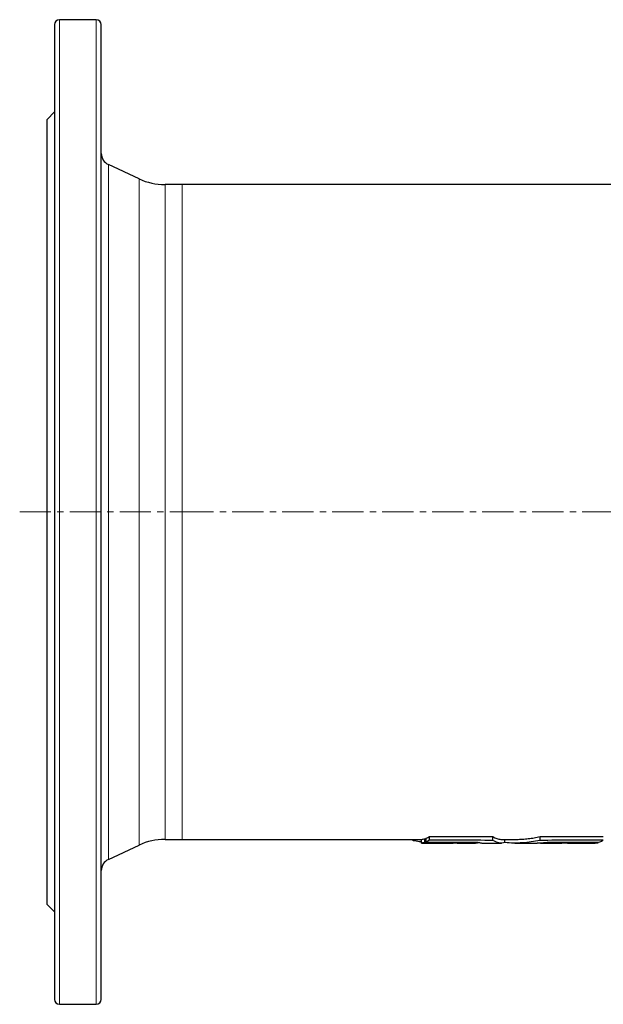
# Model space of a CAD drawing. Header units: millimetres. Extents: x 177 to 1250, y 83 to 1115.
# Tile 1 of 5: x 177 to 414, y 83 to 483. Entities that reach past the tile are written whole.
import ezdxf

# ---------------------------------------------------------------- set-up
doc = ezdxf.new("R2010")
doc.units = ezdxf.units.MM
doc.linetypes.add('CENTERX2', pattern=[20.32, 12.7, -2.54, 2.54, -2.54])
doc.layers.add('FORMAT', color=7, linetype='Continuous')

msp = doc.modelspace()

# ---------------------------------------------------------------- linework, layer by layer
at = {"color": 7, "linetype": 'Continuous', "lineweight": 25}
for p, q in [((190.9, 481.46), (190.9, 85.46)), ((207.9, 483.46), (192.9, 483.46)), ((209.9, 85.46), (209.9, 481.46)), ((190.9, 445.96), (187.9, 442.96)), ((187.9, 123.96), (187.9, 442.96)), ((225.25, 418.8), (212.79, 424.61)), ((242.84, 416.46), (235.81, 416.46)), ((502.68, 416.46), (242.84, 416.46)), ((212.79, 142.3), (225.25, 148.11)), ((235.81, 150.46), (242.84, 150.46)), ((242.84, 150.46), (340.08, 150.46)), ((336.65, 149.93), (336.65, 150.46)), ((340.08, 148.96), (340.08, 150.46)), ((341.42, 150.71), (341.95, 150.71)), ((341.42, 149.21), (341.42, 150.71)), ((341.95, 149.4), (341.95, 150.91)), ((343.34, 150.17), (343.34, 151.69)), ((346.69, 148.96), (346.08, 148.97)), ((346.08, 148.96), (352.99, 148.96)), ((354.16, 148.97), (352.98, 148.97)), ((354.57, 148.97), (354.16, 148.97)), ((354.57, 148.96), (362.07, 148.96)), ((360.55, 149.16), (360.55, 149.35)), ((364.96, 148.96), (372.57, 148.96)), ((369.06, 150.06), (369.06, 151.57)), ((372.57, 150.46), (378.04, 150.46)), ((373.97, 149.13), (373.97, 150.46)), ((378.04, 148.96), (385.62, 148.96)), ((388.23, 150.06), (388.23, 151.57)), ((388.49, 148.96), (395.91, 148.96)), ((392.9, 149.16), (392.9, 149.35)), ((399.38, 148.96), (407.86, 148.96)), ((400.43, 149.18), (400.43, 149.37)), ((405.31, 149.19), (405.31, 149.38)), ((408.68, 148.96), (410.7, 148.96)), ((412.03, 149.21), (412.03, 149.4)), ((187.9, 123.96), (190.9, 120.96)), ((192.9, 83.46), (207.9, 83.46))]:
    msp.add_line(p, q, dxfattribs=at)
at = {"color": 8, "linetype": 'Continuous', "lineweight": 18}
for p, q in [((192.9, 483.46), (192.9, 83.46)), ((207.9, 83.46), (207.9, 483.46)), ((212.79, 424.61), (212.79, 142.3)), ((225.25, 148.11), (225.25, 418.8)), ((235.81, 416.46), (235.81, 150.46)), ((242.84, 416.46), (242.84, 150.46))]:
    msp.add_line(p, q, dxfattribs=at)
at = {"color": 7, "linetype": 'Continuous', "lineweight": 25, "flags": 128}
msp.add_lwpolyline([(340.08, 148.96), (341.73, 148.96), (343.39, 148.96), (346.69, 148.96)], dxfattribs=at)
at = {"color": 7, "linetype": 'Continuous', "lineweight": 25}
for centre, radius, start, end in [((192.9, 481.46), 2, 90, 180), ((207.9, 481.46), 2, 0, 90), ((214.9, 429.14), 5, 180, 245), ((235.81, 441.46), 25, 245, 270), ((235.81, 125.46), 25, 90, 115), ((214.9, 137.77), 5, 115, 180), ((192.9, 85.46), 2, 180, 270), ((207.9, 85.46), 2, 270, 0)]:
    msp.add_arc(centre, radius, start, end, dxfattribs=at)
for points, knots in [([(340.08, 149.37), (339.77, 149.4), (338.63, 149.54), (337.49, 149.76), (336.65, 149.93)], [0, 0, 0, 0, 0.267795, 1, 1, 1, 1]), ([(363.49, 149.16), (363.34, 149.12), (362.92, 149), (362.22, 148.94), (361.38, 148.97), (360.83, 149.1), (360.55, 149.16)], [0, 0, 0, 0, 0.147583, 0.431703, 0.715881, 1, 1, 1, 1]), ([(362.89, 149.34), (363.12, 149.26), (363.58, 149.11), (364.27, 148.98), (364.73, 148.96), (364.96, 148.96)], [0, 0, 0, 0, 0.334844, 0.669782, 1, 1, 1, 1]), ([(369.06, 151.57), (369.33, 151.41), (369.87, 151.09), (370.69, 150.76), (371.5, 150.54), (372.13, 150.45), (372.49, 150.47), (372.57, 150.47)], [0, 0, 0, 0, 0.232231, 0.464508, 0.696739, 0.930636, 1, 1, 1, 1]), ([(373.97, 149.13), (373.15, 148.93), (372.33, 148.9), (370.69, 149.21), (369.88, 149.54), (369.06, 150.06)], [0, 0, 0, 0, 0.5, 0.5, 1, 1, 1, 1]), ([(388.23, 150.06), (385.86, 149.54), (383.49, 149.21), (378.73, 148.9), (376.35, 148.93), (373.97, 149.13)], [0, 0, 0, 0, 0.5, 0.5, 1, 1, 1, 1]), ([(378.03, 150.47), (378.26, 150.46), (379.28, 150.45), (381.09, 150.54), (383.47, 150.75), (385.86, 151.09), (387.44, 151.41), (388.23, 151.57)], [0, 0, 0, 0, 0.066412, 0.298555, 0.532355, 0.766201, 1, 1, 1, 1]), ([(385.62, 148.96), (386.27, 148.97), (387.59, 148.98), (389.6, 149.11), (390.95, 149.26), (391.63, 149.34)], [0, 0, 0, 0, 0.324697, 0.662397, 1, 1, 1, 1]), ([(392.9, 149.16), (392.1, 149.1), (390.49, 148.98), (388.58, 148.93), (387.48, 148.98), (387.18, 148.99)], [0, 0, 0, 0, 0.422326, 0.844738, 1, 1, 1, 1]), ([(395.91, 148.96), (396.09, 148.96), (396.72, 148.96), (397.79, 148.99), (399.11, 149.06), (399.99, 149.14), (400.43, 149.18)], [0, 0, 0, 0, 0.122996, 0.415137, 0.707569, 1, 1, 1, 1]), ([(405.31, 149.19), (405.25, 149.17), (405.15, 149.15), (404.91, 149.11), (404.61, 149.07), (404.25, 149.05), (403.85, 149.02), (403.39, 149), (402.88, 148.99), (402.32, 148.97), (401.73, 148.97), (401.11, 148.96), (400.44, 148.96), (399.75, 148.96), (399.04, 148.96), (398.31, 148.96), (397.56, 148.96), (396.96, 148.96), (396.61, 148.96), (396.52, 148.96)], [0, 0, 0, 0, 0.060181, 0.120361, 0.182288, 0.244214, 0.3044, 0.364585, 0.426523, 0.48846, 0.548595, 0.60873, 0.67061, 0.73249, 0.79267, 0.852851, 0.914778, 0.976704, 1, 1, 1, 1]), ([(407.86, 148.96), (407.97, 148.96), (408.26, 148.96), (408.52, 148.96), (408.68, 148.96)], [0, 0, 0, 0, 0.367346, 1, 1, 1, 1])]:
    msp.add_open_spline(points, degree=3, knots=knots, dxfattribs=at)
for points in [[(340.08, 150.46), (340.52, 150.49), (340.97, 150.57), (341.42, 150.71)], [(341.42, 149.21), (340.97, 149.07), (340.52, 148.99), (340.08, 148.96)], [(360.55, 149.16), (354.17, 149.17), (347.79, 149.19), (341.42, 149.21)], [(341.95, 150.91), (342.42, 151.1), (342.88, 151.36), (343.34, 151.69)], [(343.34, 150.17), (342.88, 149.85), (342.42, 149.6), (341.95, 149.4)], [(341.95, 149.4), (348.93, 149.37), (355.91, 149.35), (362.89, 149.34)], [(343.34, 151.69), (351.91, 151.63), (360.49, 151.59), (369.06, 151.57)], [(369.06, 150.06), (360.49, 150.08), (351.91, 150.11), (343.34, 150.17)], [(388.23, 151.57), (396.81, 151.59), (405.38, 151.63), (413.96, 151.69)], [(413.96, 150.17), (405.38, 150.11), (396.81, 150.08), (388.23, 150.06)], [(391.63, 149.34), (398.61, 149.35), (405.59, 149.37), (412.57, 149.4)], [(400.43, 149.18), (397.92, 149.17), (395.41, 149.17), (392.9, 149.16)], [(412.03, 149.21), (409.79, 149.2), (407.55, 149.19), (405.31, 149.19)], [(410.7, 148.96), (411.14, 148.99), (411.59, 149.07), (412.03, 149.21)], [(412.57, 149.4), (413.03, 149.6), (413.49, 149.85), (413.96, 150.17)]]:
    msp.add_open_spline(points, degree=3, dxfattribs=at)
at = {"layer": 'FORMAT', "linetype": 'CENTERX2', "lineweight": 18}
for p, q in [((176.75, 283.46), (242.84, 283.46)), ((242.84, 283.46), (504.68, 283.46))]:
    msp.add_line(p, q, dxfattribs=at)

doc.saveas('drawing.dxf')
